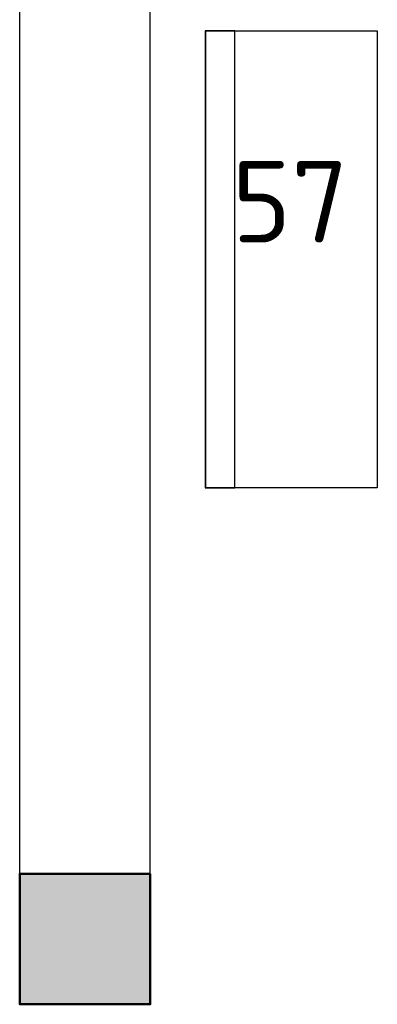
# Model space of a CAD drawing. Header units: millimetres. Extents: x 151654 to 877351, y 70322 to 154322.
# Tile 50 of 173: x 248272 to 249367, y 134538 to 137554. Entities that reach past the tile are written whole.
import ezdxf

# ---------------------------------------------------------------- set-up
doc = ezdxf.new("R2010")
doc.units = ezdxf.units.MM
doc.layers.add('kolonn', color=7, linetype='Continuous')
doc.layers.add('технологич.о', color=152, linetype='Continuous', lineweight=30)
doc.styles.add('GOST', font='isocpeur.ttf')

# ---------------------------------------------------------------- blocks, each defined once
blk = doc.blocks.new('ghsdd')
at = {"ltscale": 50, "true_color": 0x757575}
h = blk.add_hatch(color=8, dxfattribs=at)
h.paths.add_polyline_path([(0, 200), (-200, 200), (-200, 0), (0, 0)])
h.paths.add_polyline_path([(200, 0), (200, 200), (0, 200), (0, 0)])
h.paths.add_polyline_path([(0, 0), (-200, 0), (-200, -200), (0, -200)])
h.paths.add_polyline_path([(0, 0), (0, -200), (200, -200), (200, 0)])
at = {"lineweight": 50, "ltscale": 50}
blk.add_lwpolyline([(200, 200), (200, -200), (-200, -200), (-200, 200), (200, 200)], dxfattribs=at)
blk = doc.blocks.new('A$Cadfbf768')
at = {"layer": 'технологич.о', "ltscale": 2}
for points in [[(-1400, -90.3), (0, -90.3), (0, 0), (-1400, 0)], [(-1400, -1.9), (0, -1.9), (0, -526.9), (-1400, -526.9)]]:
    blk.add_lwpolyline(points, close=True, dxfattribs=at)

msp = doc.modelspace()

# ---------------------------------------------------------------- linework, layer by layer
at = {"lineweight": 30}
for p, q in [((248272.2, 134538.4), (248272.2, 140938.4)), ((248672.2, 134538.4), (248672.2, 140538.4)), ((248272.2, 134538.4), (248672.2, 134538.4))]:
    msp.add_line(p, q, dxfattribs=at)

# ---------------------------------------------------------------- block references
at = {"ltscale": 10000, "rotation": 89.99999999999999}
msp.add_blockref('A$Cadfbf768', (248840.3, 137520.3), dxfattribs=at)
at = {"layer": 'kolonn'}
msp.add_blockref('ghsdd', (248472.2, 134738.4), dxfattribs=at)

# ---------------------------------------------------------------- texts
at = {"style": 'GOST'}
msp.add_text('57', height=250, dxfattribs=at).set_placement((248921.9, 136872, -11.2))

doc.saveas('drawing.dxf')
